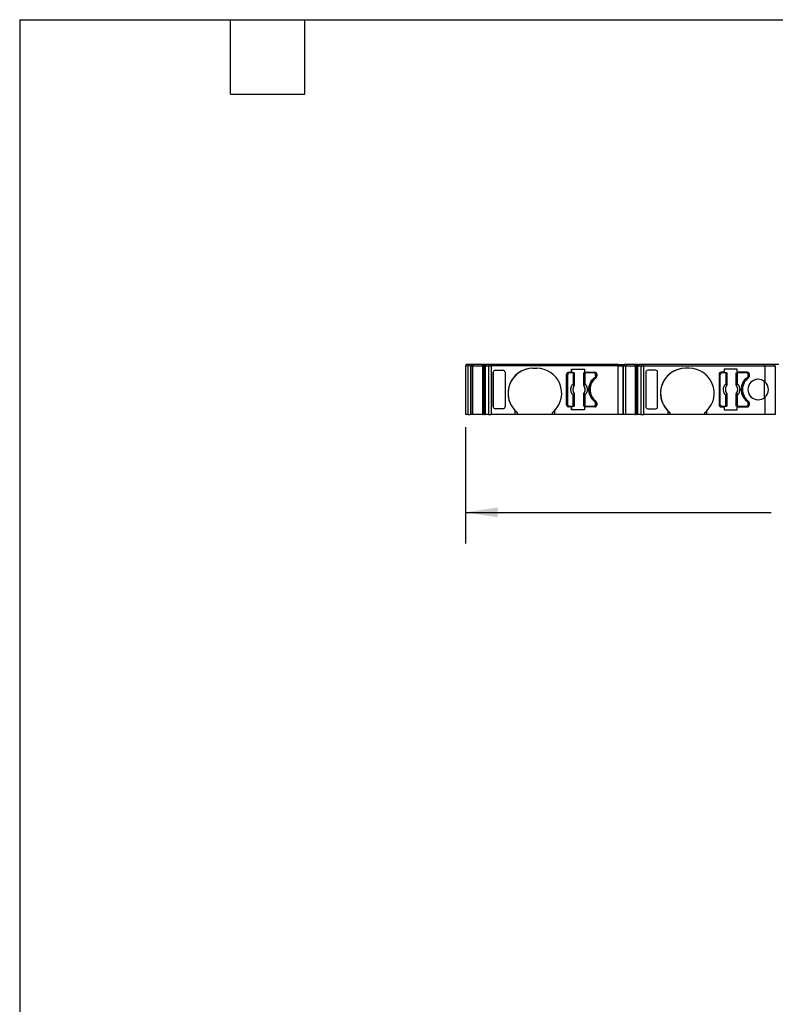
# Model space of a CAD drawing. Header units: millimetres. Extents: x 6 to 273, y 6 to 210.
# Tile 2 of 9: x 6 to 84, y 109 to 210. Entities that reach past the tile are written whole.
import ezdxf

# ---------------------------------------------------------------- set-up
doc = ezdxf.new("R2010")
doc.units = ezdxf.units.MM
doc.linetypes.add('SLD-Solid', pattern=[0])
doc.layers.add('DIMENSIONS', color=140, linetype='SLD-Solid', lineweight=25)
doc.layers.add('TEXT', color=140, linetype='SLD-Solid', lineweight=25)
doc.styles.add('SLDTEXTSTYLE0', font='TXT', dxfattribs={"width": 0.7})
doc.dimstyles.new('SLDDIMSTYLE0', dxfattribs={"dimtxt": 2.158008, "dimasz": 3.302, "dimexe": 0, "dimexo": 0.0625, "dimgap": 0.539502, "dimtad": 0, "dimtih": 1, "dimtoh": 1, "dimrnd": 1e-09, "dimzin": 12, "dimdsep": 46, "dimtxsty": 'SLDTEXTSTYLE0', "dimsah": 1, "dimcen": 0.09, "dimadec": 0, "dimazin": 3, "dimtfac": 1, "dimtofl": 0, "dimtmove": 0, "dimatfit": 3, "dimfxl": 0, "dimfrac": 2, "dimtolj": 1, "dimtzin": 12, "dimarcsym": 0})

# ---------------------------------------------------------------- blocks, each defined once
blk = doc.blocks.new('_D_4')
at = {"layer": 'DIMENSIONS'}
for p, q in [((51.99, 167.84), (51.99, 155.93)), ((132.08, 167.84), (132.08, 155.93)), ((51.99, 159.1), (83.32, 159.1)), ((86.24, 159.1), (85.51, 159.1)), ((85.51, 159.1), (85.51, 155.67)), ((92.65, 159.1), (93.38, 159.1)), ((93.38, 159.1), (93.38, 155.67)), ((132.08, 159.1), (95.58, 159.1)), ((85.51, 155.67), (86.24, 155.67)), ((93.38, 155.67), (92.65, 155.67))]:
    blk.add_line(p, q, dxfattribs=at)
for points in [[(51.99, 159.1), (55.29, 158.6), (55.29, 159.61)], [(132.08, 159.1), (128.78, 159.61), (128.78, 158.6)]]:
    blk.add_solid(points, dxfattribs=at)
at = {"layer": 'DIMENSIONS', "char_height": 2.117, "attachment_point": 1, "style": 'SLDTEXTSTYLE0'}
for s, insert in [('80.1', (86.24, 162.32)), ('3.15', (86.24, 158.4))]:
    blk.add_mtext(s, dxfattribs=dict(at, insert=insert))

msp = doc.modelspace()

# ---------------------------------------------------------------- linework, layer by layer
for p, q in [((51.991, 174.107), (51.991, 169.107)), ((52.186, 174.107), (51.991, 174.107)), ((52.091, 174.107), (52.091, 174.257)), ((52.639, 174.257), (52.091, 174.257)), ((52.239, 174.107), (52.239, 169.107)), ((52.539, 174.107), (52.539, 169.107)), ((52.539, 169.107), (52.539, 174.107)), ((52.549, 169.107), (52.549, 174.107)), ((52.549, 174.107), (52.756, 174.107)), ((52.639, 174.107), (52.639, 174.257)), ((52.646, 174.257), (52.639, 174.257)), ((52.646, 174.107), (52.646, 174.257)), ((52.834, 174.257), (52.646, 174.257)), ((52.756, 169.107), (52.756, 174.107)), ((52.756, 174.107), (53.752, 174.107)), ((52.834, 174.107), (52.834, 174.257)), ((53.742, 174.257), (52.834, 174.257)), ((53.742, 174.107), (53.742, 174.257)), ((53.929, 174.257), (53.742, 174.257)), ((53.752, 174.107), (53.752, 169.107)), ((53.81, 174.107), (53.752, 174.107)), ((53.955, 174.107), (53.81, 174.107)), ((53.81, 174.007), (53.955, 174.007)), ((53.81, 169.107), (53.81, 174.007)), ((53.832, 174.007), (53.832, 169.107)), ((53.903, 174.007), (53.903, 169.107)), ((53.929, 174.107), (53.929, 174.257)), ((54.044, 174.257), (53.929, 174.257)), ((53.946, 169.107), (53.946, 174.007)), ((53.955, 174.007), (53.955, 174.107)), ((53.955, 174.107), (54.048, 174.107)), ((54.044, 174.107), (54.044, 174.257)), ((54.044, 174.257), (54.163, 174.257)), ((54.048, 169.107), (54.048, 174.107)), ((54.048, 174.107), (54.35, 174.107)), ((54.163, 174.107), (54.163, 174.257)), ((54.447, 174.257), (54.163, 174.257)), ((54.35, 174.107), (54.35, 169.107)), ((54.35, 174.107), (54.639, 174.107)), ((54.447, 174.107), (54.447, 174.257)), ((54.639, 174.257), (54.447, 174.257)), ((54.639, 174.107), (54.639, 174.257)), ((67.659, 174.257), (54.639, 174.257)), ((54.639, 174.107), (54.639, 169.107)), ((67.659, 174.107), (54.639, 174.107)), ((54.851, 169.908), (54.851, 173.457)), ((54.851, 173.457), (54.851, 169.908)), ((55.051, 173.657), (55.86, 173.657)), ((56.06, 173.457), (56.06, 169.908)), ((58.91, 173.857), (59.31, 173.857)), ((62.56, 173.457), (62.865, 173.457)), ((62.865, 173.757), (64.206, 173.757)), ((62.865, 173.457), (62.865, 173.757)), ((62.865, 173.757), (62.865, 173.457)), ((62.865, 173.457), (62.865, 173.457)), ((64.206, 173.757), (64.206, 173.457)), ((64.206, 173.457), (65.26, 173.457)), ((67.659, 174.107), (67.659, 174.257)), ((67.659, 174.257), (68.259, 174.257)), ((67.659, 169.107), (67.659, 174.107)), ((67.659, 174.107), (68.159, 174.107)), ((68.159, 174.107), (68.159, 169.107)), ((68.159, 169.107), (68.159, 174.107)), ((68.169, 169.107), (68.169, 174.107)), ((68.169, 174.107), (68.376, 174.107)), ((68.259, 174.107), (68.259, 174.257)), ((68.265, 174.257), (68.259, 174.257)), ((68.259, 174.257), (68.259, 174.107)), ((68.265, 174.107), (68.265, 174.257)), ((68.454, 174.257), (68.265, 174.257)), ((68.376, 174.107), (68.376, 169.107)), ((68.376, 174.107), (69.372, 174.107)), ((68.454, 174.107), (68.454, 174.257)), ((69.362, 174.257), (68.454, 174.257)), ((69.362, 174.107), (69.362, 174.257)), ((69.549, 174.257), (69.362, 174.257)), ((69.372, 174.107), (69.372, 169.107)), ((69.43, 174.107), (69.372, 174.107)), ((69.575, 174.107), (69.43, 174.107)), ((69.43, 174.007), (69.575, 174.007)), ((69.43, 169.107), (69.43, 174.007)), ((69.452, 174.007), (69.452, 169.107)), ((69.523, 174.007), (69.523, 169.107)), ((69.549, 174.107), (69.549, 174.257)), ((69.664, 174.257), (69.549, 174.257)), ((69.566, 169.107), (69.566, 174.007)), ((69.575, 174.007), (69.575, 174.107)), ((69.575, 174.107), (69.668, 174.107)), ((69.664, 174.107), (69.664, 174.257)), ((69.664, 174.257), (69.783, 174.257)), ((69.668, 169.107), (69.668, 174.107)), ((69.668, 174.107), (69.97, 174.107)), ((69.783, 174.107), (69.783, 174.257)), ((70.067, 174.257), (69.783, 174.257)), ((69.97, 174.107), (69.97, 169.107)), ((69.97, 174.107), (70.26, 174.107)), ((70.067, 174.107), (70.067, 174.257)), ((70.26, 174.257), (70.067, 174.257)), ((70.26, 174.107), (70.26, 174.257)), ((82.634, 174.257), (70.26, 174.257)), ((70.26, 174.107), (82.678, 174.107)), ((70.26, 169.107), (70.26, 174.107)), ((70.47, 173.457), (70.47, 169.908)), ((70.47, 173.457), (70.47, 169.908)), ((71.478, 173.657), (70.67, 173.657)), ((71.678, 169.908), (71.678, 173.457)), ((74.928, 173.857), (74.528, 173.857)), ((78.483, 173.457), (78.178, 173.457)), ((79.824, 173.757), (78.483, 173.757)), ((78.483, 173.757), (78.483, 173.457)), ((78.483, 173.757), (78.483, 173.457)), ((78.483, 173.757), (78.483, 173.757)), ((79.824, 173.457), (79.824, 173.757)), ((80.878, 173.457), (79.824, 173.457)), ((82.634, 174.107), (82.634, 174.257)), ((83.636, 174.257), (82.634, 174.257)), ((82.678, 174.107), (82.678, 172.465)), ((82.678, 174.107), (83.736, 174.107)), ((83.636, 174.107), (83.636, 174.257)), ((84.08, 174.257), (83.636, 174.257)), ((83.736, 174.107), (83.736, 169.107)), ((62.36, 170.107), (62.36, 173.257)), ((62.36, 173.257), (62.36, 173.257)), ((62.36, 173.257), (62.36, 170.107)), ((62.485, 170.132), (62.485, 173.232)), ((63.043, 173.382), (62.635, 173.382)), ((63.043, 173.382), (63.043, 172.269)), ((63.143, 173.382), (63.143, 172.269)), ((63.152, 173.382), (63.152, 172.159)), ((64.117, 172.159), (64.117, 173.382)), ((64.127, 172.269), (64.127, 173.382)), ((64.226, 173.382), (64.226, 172.269)), ((65.185, 173.382), (64.226, 173.382)), ((65.185, 173.382), (65.185, 173.382)), ((65.255, 172.922), (65.255, 172.922)), ((65.335, 173.082), (65.335, 173.232)), ((65.335, 173.232), (65.335, 173.082)), ((65.335, 173.232), (65.335, 173.232)), ((65.335, 173.082), (65.335, 173.082)), ((65.46, 173.257), (65.46, 173.057)), ((77.978, 173.257), (77.978, 170.107)), ((77.978, 173.257), (77.978, 173.257)), ((77.978, 173.257), (77.978, 170.107)), ((78.103, 170.132), (78.103, 173.232)), ((78.662, 173.382), (78.253, 173.382)), ((78.662, 173.382), (78.662, 172.269)), ((78.761, 173.382), (78.761, 172.269)), ((78.771, 173.382), (78.771, 172.159)), ((79.736, 172.159), (79.736, 173.382)), ((79.745, 172.269), (79.745, 173.382)), ((79.845, 173.382), (79.845, 172.269)), ((80.803, 173.382), (79.845, 173.382)), ((80.803, 173.382), (80.803, 173.382)), ((80.873, 172.922), (80.873, 172.922)), ((80.953, 173.082), (80.953, 173.232)), ((80.953, 173.232), (80.953, 173.232)), ((80.953, 173.232), (80.953, 173.082)), ((80.953, 173.082), (80.953, 173.082)), ((81.078, 173.057), (81.078, 173.257)), ((82.59, 172.536), (82.59, 170.829)), ((63.143, 172.269), (63.043, 172.269)), ((63.115, 172.045), (63.116, 172.045)), ((63.146, 172.161), (63.152, 172.159)), ((64.117, 172.159), (64.124, 172.161)), ((64.127, 172.269), (64.226, 172.269)), ((64.153, 172.045), (64.155, 172.045)), ((78.761, 172.269), (78.662, 172.269)), ((78.734, 172.045), (78.735, 172.045)), ((78.764, 172.161), (78.771, 172.159)), ((79.736, 172.159), (79.743, 172.161)), ((79.745, 172.269), (79.845, 172.269)), ((79.772, 172.045), (79.773, 172.045)), ((63.043, 169.982), (63.043, 171.096)), ((63.143, 171.096), (63.043, 171.096)), ((63.116, 171.32), (63.115, 171.319)), ((63.143, 171.096), (63.143, 169.982)), ((63.152, 171.206), (63.146, 171.204)), ((63.152, 171.206), (63.152, 169.982)), ((64.117, 169.982), (64.117, 171.206)), ((64.117, 171.206), (64.124, 171.204)), ((64.127, 169.982), (64.127, 171.096)), ((64.127, 171.096), (64.226, 171.096)), ((64.155, 171.319), (64.153, 171.32)), ((64.226, 171.096), (64.226, 169.982)), ((65.255, 170.442), (65.255, 170.442)), ((78.662, 169.982), (78.662, 171.096)), ((78.761, 171.096), (78.662, 171.096)), ((78.735, 171.32), (78.734, 171.319)), ((78.761, 171.096), (78.761, 169.982)), ((78.771, 171.206), (78.764, 171.204)), ((78.771, 171.206), (78.771, 169.982)), ((79.736, 169.982), (79.736, 171.206)), ((79.736, 171.206), (79.743, 171.204)), ((79.745, 169.982), (79.745, 171.096)), ((79.745, 171.096), (79.845, 171.096)), ((79.773, 171.319), (79.772, 171.32)), ((79.845, 171.096), (79.845, 169.982)), ((80.873, 170.442), (80.873, 170.442)), ((82.678, 170.9), (82.678, 169.107)), ((55.86, 169.707), (55.051, 169.707)), ((57.11, 169.107), (57.11, 169.501)), ((61.11, 169.501), (61.11, 169.107)), ((62.36, 170.107), (62.36, 170.107)), ((62.865, 169.907), (62.56, 169.907)), ((62.635, 169.982), (63.043, 169.982)), ((62.865, 169.607), (62.865, 169.907)), ((62.865, 169.907), (62.865, 169.607)), ((64.206, 169.607), (62.865, 169.607)), ((62.865, 169.607), (62.865, 169.607)), ((64.206, 169.907), (64.206, 169.607)), ((65.26, 169.907), (64.206, 169.907)), ((64.226, 169.982), (65.185, 169.982)), ((65.335, 170.132), (65.335, 170.282)), ((65.335, 170.282), (65.335, 170.282)), ((65.335, 170.282), (65.335, 170.132)), ((65.335, 170.132), (65.335, 170.132)), ((65.46, 170.308), (65.46, 170.107)), ((70.67, 169.707), (71.478, 169.707)), ((72.728, 169.501), (72.728, 169.107)), ((76.728, 169.107), (76.728, 169.501)), ((77.978, 170.107), (77.978, 170.107)), ((78.178, 169.907), (78.483, 169.907)), ((78.253, 169.982), (78.662, 169.982)), ((78.483, 169.907), (78.483, 169.607)), ((78.483, 169.907), (78.483, 169.607)), ((78.483, 169.607), (79.824, 169.607)), ((79.824, 169.607), (79.824, 169.907)), ((79.824, 169.907), (80.878, 169.907)), ((79.845, 169.982), (80.803, 169.982)), ((80.953, 170.132), (80.953, 170.282)), ((80.953, 170.282), (80.953, 170.282)), ((80.953, 170.282), (80.953, 170.132)), ((80.953, 170.132), (80.953, 170.132)), ((81.078, 170.107), (81.078, 170.308)), ((52.183, 169.107), (51.991, 169.107)), ((52.756, 169.107), (52.549, 169.107)), ((53.752, 169.107), (52.756, 169.107)), ((53.752, 169.107), (53.81, 169.107)), ((54.35, 169.107), (54.048, 169.107)), ((54.35, 169.107), (54.639, 169.107)), ((57.11, 169.107), (54.639, 169.107)), ((57.31, 169.107), (57.11, 169.107)), ((57.31, 169.322), (57.31, 169.107)), ((60.91, 169.107), (57.31, 169.107)), ((60.91, 169.107), (60.91, 169.322)), ((61.11, 169.107), (60.91, 169.107)), ((67.659, 169.107), (61.11, 169.107)), ((68.159, 169.107), (67.659, 169.107)), ((68.376, 169.107), (68.169, 169.107)), ((69.372, 169.107), (68.376, 169.107)), ((69.372, 169.107), (69.43, 169.107)), ((69.97, 169.107), (69.668, 169.107)), ((69.97, 169.107), (70.26, 169.107)), ((72.728, 169.107), (70.26, 169.107)), ((72.928, 169.107), (72.728, 169.107)), ((72.928, 169.322), (72.928, 169.107)), ((76.528, 169.107), (72.928, 169.107)), ((76.528, 169.107), (76.528, 169.322)), ((76.728, 169.107), (76.528, 169.107)), ((82.678, 169.107), (76.728, 169.107)), ((83.736, 169.107), (82.678, 169.107))]:
    msp.add_line(p, q)
for centre, radius, start, end in [((58.91, 171.307), 2.55, 90, 225.09913), ((58.91, 171.307), 2.55, 90, 231.13768), ((59.31, 171.307), 2.55, 314.90086, 90), ((62.56, 173.257), 0.2, 90, 180), ((62.56, 173.257), 0.2, 90.00002, 180), ((65.26, 173.257), 0.2, 0, 89.99977), ((74.528, 171.307), 2.55, 90, 225.09911), ((74.528, 171.307), 2.55, 90, 231.13764), ((74.928, 171.307), 2.55, 314.90088, 90), ((78.178, 173.257), 0.2, 90, 180), ((78.178, 173.257), 0.2, 90, 180), ((80.878, 173.257), 0.2, 0, 89.99975), ((66.26, 171.682), 1.5, 126.03188, 233.96815), ((65.26, 173.057), 0.2, 306.03188, 0), ((81.878, 171.682), 1.5, 126.03188, 233.96815), ((81.978, 171.682), 1.05, 48.19046, 311.80954), ((81.978, 171.682), 1.05, 90, 270), ((80.878, 173.057), 0.2, 306.03188, 0), ((81.978, 171.682), 1.05, 311.80954, 48.19046), ((63.635, 171.682), 0.634, 145.08334, 214.91666), ((63.081, 172.176), 0.066, 289.96147, 346.89449), ((64.188, 172.176), 0.066, 193.10543, 250.03853), ((63.635, 171.682), 0.634, 325.08334, 34.91666), ((79.253, 171.682), 0.634, 145.08334, 214.91666), ((78.7, 172.176), 0.066, 289.96147, 346.89449), ((79.807, 172.176), 0.066, 193.10543, 250.03853), ((79.253, 171.682), 0.634, 325.08334, 34.91666), ((63.081, 171.189), 0.066, 13.10551, 70.03853), ((64.188, 171.189), 0.066, 109.96147, 166.89457), ((65.26, 170.308), 0.2, 0, 53.96793), ((78.7, 171.189), 0.066, 13.10551, 70.03853), ((79.807, 171.189), 0.066, 109.96147, 166.89457), ((80.878, 170.308), 0.2, 0, 53.96793), ((58.91, 171.307), 2.55, 225.09911, 231.13766), ((59.31, 171.307), 2.55, 308.86226, 314.90084), ((62.56, 170.107), 0.2, 180, 270.00027), ((65.26, 170.107), 0.2, 270.00049, 0), ((74.528, 171.307), 2.55, 225.09909, 231.13763), ((74.928, 171.307), 2.55, 308.8623, 314.90087), ((78.178, 170.107), 0.2, 180, 270.00026), ((80.878, 170.107), 0.2, 270, 0)]:
    msp.add_arc(centre, radius, start, end)
for centre, major_axis, start_param, end_param in [((55.051, 173.457), (0, -0.201), 3.1415991, 4.7123955), ((55.86, 173.457), (0, -0.201), 1.5708028, 3.1415979), ((55.051, 169.908), (0, 0.201), 1.5707898, 3.1415862), ((55.86, 169.908), (0, 0.201), 3.1415862, 4.7123825)]:
    msp.add_ellipse(centre, major_axis=major_axis, ratio=0.9961947, start_param=start_param, end_param=end_param)
at = {"extrusion": (-6.31539e-08, -5.08014e-15, 1)}
msp.add_ellipse((70.67, 173.457), major_axis=(0, -0.201), ratio=0.9961947, start_param=3.1415987, end_param=4.7123951, dxfattribs=at)
at = {"extrusion": (-6.31539e-08, 1.26158e-14, 1)}
msp.add_ellipse((71.478, 173.457), major_axis=(0, -0.201), ratio=0.9961947, start_param=1.5708024, end_param=3.1415975, dxfattribs=at)
at = {"extrusion": (-6.31539e-08, 5.08014e-15, 1)}
msp.add_ellipse((70.67, 169.908), major_axis=(0, 0.201), ratio=0.9961947, start_param=1.5707902, end_param=3.1415866, dxfattribs=at)
at = {"extrusion": (-6.31539e-08, -1.26158e-14, 1)}
msp.add_ellipse((71.478, 169.908), major_axis=(0, 0.201), ratio=0.9961947, start_param=3.1415866, end_param=4.7123822, dxfattribs=at)
for points, knots in [([(52.474, 174.107), (52.457, 174.107), (52.401, 174.107), (52.322, 174.107), (52.252, 174.107), (52.243, 174.107), (52.239, 174.107)], [0, 0, 0, 0, 0.12808933, 0.41872622, 0.70936311, 1, 1, 1, 1]), ([(53.955, 174.007), (53.978, 174.007), (54.013, 174.007), (54.04, 174.007), (54.048, 174.007)], [0, 0, 0, 0, 0.6718117, 1, 1, 1, 1]), ([(69.575, 174.007), (69.598, 174.007), (69.633, 174.007), (69.659, 174.007), (69.668, 174.007)], [0, 0, 0, 0, 0.6718117, 1, 1, 1, 1]), ([(62.635, 173.382), (62.622, 173.381), (62.596, 173.38), (62.559, 173.364), (62.523, 173.336), (62.491, 173.292), (62.487, 173.252), (62.485, 173.232)], [0, 0, 0, 0, 0.168224, 0.3311335, 0.500763, 0.7495865, 1, 1, 1, 1]), ([(63.143, 173.382), (63.141, 173.382), (63.129, 173.382), (63.093, 173.382), (63.068, 173.382), (63.043, 173.382)], [0, 0, 0, 0, 0.5, 0.5, 1, 1, 1, 1]), ([(64.226, 173.382), (64.202, 173.382), (64.177, 173.382), (64.141, 173.382), (64.129, 173.382), (64.127, 173.382)], [0, 0, 0, 0, 0.5, 0.5, 1, 1, 1, 1]), ([(65.255, 172.922), (65.223, 172.897), (65.16, 172.848), (65.073, 172.765), (64.993, 172.677), (64.921, 172.583), (64.855, 172.482), (64.759, 172.307), (64.662, 172.042), (64.621, 171.683), (64.662, 171.323), (64.773, 171.02), (64.916, 170.781), (65.069, 170.594), (65.193, 170.493), (65.255, 170.442)], [0, 0, 0, 0, 0.0421117, 0.0837286, 0.1251011, 0.1664839, 0.2081316, 0.250294, 0.3750984, 0.5000904, 0.6248949, 0.749887, 0.833557, 0.9162485, 1, 1, 1, 1]), ([(65.255, 170.442), (65.223, 170.467), (65.16, 170.517), (65.073, 170.599), (64.993, 170.688), (64.921, 170.782), (64.855, 170.883), (64.759, 171.058), (64.662, 171.323), (64.621, 171.682), (64.662, 172.042), (64.773, 172.344), (64.916, 172.584), (65.069, 172.77), (65.193, 172.871), (65.255, 172.922)], [0, 0, 0, 0, 0.0421117, 0.0837286, 0.1251011, 0.1664839, 0.2081316, 0.250294, 0.3750984, 0.5000904, 0.6248949, 0.749887, 0.833557, 0.9162485, 1, 1, 1, 1]), ([(65.185, 173.382), (65.224, 173.382), (65.263, 173.366), (65.319, 173.311), (65.335, 173.272), (65.335, 173.232)], [0, 0, 0, 0, 0.5, 0.5, 1, 1, 1, 1]), ([(65.185, 173.382), (65.198, 173.381), (65.224, 173.38), (65.261, 173.364), (65.297, 173.336), (65.329, 173.292), (65.333, 173.252), (65.335, 173.232)], [0, 0, 0, 0, 0.168224, 0.3311335, 0.500763, 0.7495865, 1, 1, 1, 1]), ([(65.335, 173.082), (65.334, 173.067), (65.332, 173.036), (65.315, 172.992), (65.29, 172.953), (65.267, 172.932), (65.255, 172.922)], [0, 0, 0, 0, 0.2492334, 0.4999587, 0.7492415, 1, 1, 1, 1]), ([(78.253, 173.382), (78.24, 173.381), (78.214, 173.38), (78.177, 173.364), (78.142, 173.336), (78.109, 173.292), (78.105, 173.252), (78.103, 173.232)], [0, 0, 0, 0, 0.168224, 0.3311335, 0.500763, 0.7495865, 1, 1, 1, 1]), ([(78.761, 173.382), (78.759, 173.382), (78.748, 173.382), (78.711, 173.382), (78.687, 173.382), (78.662, 173.382)], [0, 0, 0, 0, 0.5, 0.5, 1, 1, 1, 1]), ([(79.845, 173.382), (79.82, 173.382), (79.796, 173.382), (79.759, 173.382), (79.748, 173.382), (79.745, 173.382)], [0, 0, 0, 0, 0.5, 0.5, 1, 1, 1, 1]), ([(80.873, 170.442), (80.842, 170.467), (80.779, 170.517), (80.692, 170.599), (80.612, 170.688), (80.539, 170.782), (80.474, 170.883), (80.378, 171.058), (80.28, 171.323), (80.24, 171.682), (80.28, 172.042), (80.391, 172.344), (80.535, 172.584), (80.688, 172.77), (80.811, 172.871), (80.873, 172.922)], [0, 0, 0, 0, 0.0421117, 0.0837286, 0.1251011, 0.1664839, 0.2081316, 0.250294, 0.3750984, 0.5000904, 0.6248949, 0.749887, 0.833557, 0.9162485, 1, 1, 1, 1]), ([(80.873, 172.922), (80.842, 172.897), (80.779, 172.848), (80.692, 172.765), (80.612, 172.677), (80.539, 172.583), (80.474, 172.482), (80.378, 172.307), (80.28, 172.042), (80.24, 171.683), (80.28, 171.323), (80.391, 171.02), (80.535, 170.781), (80.688, 170.594), (80.811, 170.493), (80.873, 170.442)], [0, 0, 0, 0, 0.0421117, 0.0837286, 0.1251011, 0.1664839, 0.2081316, 0.250294, 0.3750984, 0.5000904, 0.6248949, 0.749887, 0.833557, 0.9162485, 1, 1, 1, 1]), ([(80.803, 173.382), (80.843, 173.382), (80.882, 173.366), (80.937, 173.311), (80.953, 173.272), (80.953, 173.232)], [0, 0, 0, 0, 0.5, 0.5, 1, 1, 1, 1]), ([(80.803, 173.382), (80.817, 173.381), (80.843, 173.38), (80.879, 173.364), (80.915, 173.336), (80.948, 173.292), (80.952, 173.252), (80.953, 173.232)], [0, 0, 0, 0, 0.168224, 0.3311335, 0.500763, 0.7495865, 1, 1, 1, 1]), ([(80.953, 173.082), (80.952, 173.067), (80.95, 173.036), (80.934, 172.992), (80.909, 172.953), (80.885, 172.932), (80.873, 172.922)], [0, 0, 0, 0, 0.24923338, 0.49995866, 0.74924149, 1, 1, 1, 1]), ([(63.043, 171.096), (63.025, 171.115), (62.99, 171.153), (62.943, 171.215), (62.903, 171.282), (62.855, 171.38), (62.813, 171.513), (62.796, 171.682), (62.813, 171.852), (62.863, 172.009), (62.939, 172.152), (63.008, 172.23), (63.043, 172.269)], [0, 0, 0, 0, 0.0602697, 0.1200562, 0.1798933, 0.2403137, 0.3700145, 0.5001284, 0.6298294, 0.7599435, 0.879871, 1, 1, 1, 1]), ([(63.116, 172.045), (63.102, 172.023), (63.074, 171.98), (63.042, 171.91), (63.019, 171.837), (63.006, 171.76), (63, 171.676), (63.007, 171.584), (63.03, 171.489), (63.066, 171.4), (63.099, 171.347), (63.116, 171.32)], [0, 0, 0, 0, 0.1010688, 0.2001027, 0.2986146, 0.398141, 0.5001727, 0.6266273, 0.7560165, 0.877292, 1, 1, 1, 1]), ([(63.115, 172.045), (63.116, 172.051), (63.119, 172.06), (63.117, 172.078), (63.112, 172.096), (63.106, 172.108), (63.104, 172.114)], [0, 0, 0, 0, 0.3068807, 0.5758818, 0.8069791, 1, 1, 1, 1]), ([(63.146, 172.161), (63.145, 172.145), (63.144, 172.103), (63.126, 172.067), (63.115, 172.045)], [0, 0, 0, 0, 0.389276, 1, 1, 1, 1]), ([(63.152, 172.159), (63.152, 172.145), (63.15, 172.118), (63.138, 172.079), (63.124, 172.056), (63.116, 172.045)], [0, 0, 0, 0, 0.3357194, 0.6642806, 1, 1, 1, 1]), ([(63.143, 172.269), (63.143, 172.249), (63.143, 172.21), (63.145, 172.177), (63.146, 172.161)], [0, 0, 0, 0, 0.5214849, 1, 1, 1, 1]), ([(64.153, 172.045), (64.146, 172.056), (64.132, 172.079), (64.12, 172.118), (64.118, 172.145), (64.117, 172.159)], [0, 0, 0, 0, 0.3357194, 0.6642806, 1, 1, 1, 1]), ([(64.124, 172.161), (64.125, 172.171), (64.126, 172.192), (64.127, 172.229), (64.127, 172.255), (64.127, 172.269)], [0, 0, 0, 0, 0.3172218, 0.6450837, 1, 1, 1, 1]), ([(64.155, 172.045), (64.148, 172.057), (64.137, 172.078), (64.128, 172.111), (64.124, 172.138), (64.124, 172.154), (64.124, 172.161)], [0, 0, 0, 0, 0.3320969, 0.61117, 0.8339341, 1, 1, 1, 1]), ([(64.153, 171.32), (64.167, 171.342), (64.196, 171.385), (64.227, 171.455), (64.25, 171.528), (64.264, 171.604), (64.269, 171.689), (64.262, 171.781), (64.24, 171.875), (64.204, 171.965), (64.17, 172.018), (64.153, 172.045)], [0, 0, 0, 0, 0.1010688, 0.2001027, 0.2986146, 0.398141, 0.5001727, 0.6266273, 0.7560165, 0.877292, 1, 1, 1, 1]), ([(64.226, 172.269), (64.244, 172.25), (64.28, 172.212), (64.327, 172.149), (64.367, 172.083), (64.415, 171.985), (64.457, 171.852), (64.474, 171.683), (64.457, 171.513), (64.407, 171.355), (64.331, 171.212), (64.261, 171.135), (64.226, 171.096)], [0, 0, 0, 0, 0.06026972, 0.12005615, 0.17989326, 0.24031368, 0.37001455, 0.5001284, 0.62982944, 0.75994348, 0.87987101, 1, 1, 1, 1]), ([(78.662, 171.096), (78.644, 171.115), (78.608, 171.153), (78.562, 171.215), (78.521, 171.282), (78.474, 171.38), (78.431, 171.513), (78.415, 171.682), (78.431, 171.852), (78.482, 172.009), (78.558, 172.152), (78.627, 172.23), (78.662, 172.269)], [0, 0, 0, 0, 0.06026972, 0.12005615, 0.17989326, 0.24031368, 0.37001455, 0.5001284, 0.62982944, 0.75994348, 0.87987101, 1, 1, 1, 1]), ([(78.735, 172.045), (78.721, 172.023), (78.693, 171.98), (78.661, 171.91), (78.638, 171.837), (78.624, 171.76), (78.619, 171.676), (78.626, 171.584), (78.649, 171.489), (78.684, 171.4), (78.718, 171.347), (78.735, 171.32)], [0, 0, 0, 0, 0.1010688, 0.2001027, 0.2986146, 0.398141, 0.5001727, 0.6266273, 0.7560165, 0.877292, 1, 1, 1, 1]), ([(78.734, 172.045), (78.735, 172.051), (78.738, 172.06), (78.735, 172.078), (78.73, 172.096), (78.725, 172.108), (78.723, 172.114)], [0, 0, 0, 0, 0.3068807, 0.5758818, 0.8069791, 1, 1, 1, 1]), ([(78.764, 172.161), (78.764, 172.145), (78.763, 172.103), (78.745, 172.067), (78.734, 172.045)], [0, 0, 0, 0, 0.389276, 1, 1, 1, 1]), ([(78.771, 172.159), (78.77, 172.145), (78.769, 172.118), (78.756, 172.079), (78.742, 172.056), (78.735, 172.045)], [0, 0, 0, 0, 0.33571944, 0.66428055, 1, 1, 1, 1]), ([(78.761, 172.269), (78.762, 172.249), (78.762, 172.21), (78.764, 172.177), (78.764, 172.161)], [0, 0, 0, 0, 0.5214849, 1, 1, 1, 1]), ([(79.772, 172.045), (79.765, 172.056), (79.751, 172.079), (79.738, 172.118), (79.737, 172.145), (79.736, 172.159)], [0, 0, 0, 0, 0.3357194, 0.6642806, 1, 1, 1, 1]), ([(79.743, 172.161), (79.743, 172.171), (79.744, 172.192), (79.745, 172.229), (79.745, 172.255), (79.745, 172.269)], [0, 0, 0, 0, 0.31722179, 0.64508367, 1, 1, 1, 1]), ([(79.773, 172.045), (79.767, 172.057), (79.755, 172.078), (79.746, 172.111), (79.742, 172.138), (79.743, 172.154), (79.743, 172.161)], [0, 0, 0, 0, 0.3320969, 0.61117, 0.8339341, 1, 1, 1, 1]), ([(79.772, 171.32), (79.786, 171.342), (79.814, 171.385), (79.846, 171.455), (79.869, 171.528), (79.883, 171.604), (79.888, 171.689), (79.881, 171.781), (79.858, 171.875), (79.823, 171.965), (79.789, 172.018), (79.772, 172.045)], [0, 0, 0, 0, 0.1010688, 0.2001027, 0.2986146, 0.398141, 0.5001727, 0.6266273, 0.7560165, 0.877292, 1, 1, 1, 1]), ([(79.845, 172.269), (79.863, 172.25), (79.899, 172.212), (79.945, 172.149), (79.986, 172.083), (80.033, 171.985), (80.076, 171.852), (80.092, 171.683), (80.076, 171.513), (80.025, 171.355), (79.949, 171.212), (79.88, 171.135), (79.845, 171.096)], [0, 0, 0, 0, 0.0602697, 0.1200562, 0.1798933, 0.2403137, 0.3700145, 0.5001284, 0.6298294, 0.7599435, 0.879871, 1, 1, 1, 1]), ([(63.115, 171.319), (63.121, 171.308), (63.133, 171.287), (63.142, 171.254), (63.146, 171.227), (63.146, 171.211), (63.146, 171.204)], [0, 0, 0, 0, 0.3320969, 0.61117, 0.8339341, 1, 1, 1, 1]), ([(63.116, 171.32), (63.124, 171.308), (63.138, 171.286), (63.15, 171.246), (63.152, 171.219), (63.152, 171.206)], [0, 0, 0, 0, 0.3357194, 0.6642806, 1, 1, 1, 1]), ([(63.146, 171.204), (63.145, 171.194), (63.144, 171.173), (63.143, 171.135), (63.143, 171.109), (63.143, 171.096)], [0, 0, 0, 0, 0.3172218, 0.6450837, 1, 1, 1, 1]), ([(64.117, 171.206), (64.118, 171.219), (64.12, 171.246), (64.132, 171.286), (64.146, 171.308), (64.153, 171.32)], [0, 0, 0, 0, 0.3357194, 0.6642806, 1, 1, 1, 1]), ([(64.124, 171.204), (64.124, 171.22), (64.125, 171.262), (64.144, 171.298), (64.155, 171.319)], [0, 0, 0, 0, 0.389276, 1, 1, 1, 1]), ([(64.127, 171.096), (64.127, 171.116), (64.127, 171.155), (64.125, 171.188), (64.124, 171.204)], [0, 0, 0, 0, 0.5214849, 1, 1, 1, 1]), ([(64.155, 171.319), (64.153, 171.314), (64.151, 171.304), (64.153, 171.286), (64.158, 171.269), (64.163, 171.256), (64.166, 171.251)], [0, 0, 0, 0, 0.3068807, 0.5758818, 0.8069791, 1, 1, 1, 1]), ([(64.166, 171.251), (64.17, 171.242), (64.179, 171.221), (64.195, 171.182), (64.212, 171.139), (64.222, 171.11), (64.226, 171.096)], [0, 0, 0, 0, 0.2204753, 0.4990753, 0.7481191, 1, 1, 1, 1]), ([(65.335, 170.282), (65.334, 170.298), (65.332, 170.329), (65.315, 170.372), (65.29, 170.412), (65.267, 170.432), (65.255, 170.442)], [0, 0, 0, 0, 0.2492334, 0.4999587, 0.7492415, 1, 1, 1, 1]), ([(65.255, 170.442), (65.267, 170.432), (65.29, 170.412), (65.315, 170.373), (65.332, 170.329), (65.334, 170.298), (65.335, 170.282)], [0, 0, 0, 0, 0.2492334, 0.4999587, 0.7492415, 1, 1, 1, 1]), ([(78.734, 171.319), (78.74, 171.308), (78.752, 171.287), (78.761, 171.254), (78.764, 171.227), (78.764, 171.211), (78.764, 171.204)], [0, 0, 0, 0, 0.3320969, 0.61117, 0.8339341, 1, 1, 1, 1]), ([(78.735, 171.32), (78.742, 171.308), (78.756, 171.286), (78.769, 171.246), (78.77, 171.219), (78.771, 171.206)], [0, 0, 0, 0, 0.33571945, 0.66428056, 1, 1, 1, 1]), ([(78.764, 171.204), (78.764, 171.194), (78.763, 171.173), (78.762, 171.135), (78.762, 171.109), (78.761, 171.096)], [0, 0, 0, 0, 0.3172218, 0.6450837, 1, 1, 1, 1]), ([(79.736, 171.206), (79.737, 171.219), (79.738, 171.246), (79.751, 171.286), (79.765, 171.308), (79.772, 171.32)], [0, 0, 0, 0, 0.33571945, 0.66428056, 1, 1, 1, 1]), ([(79.743, 171.204), (79.743, 171.22), (79.744, 171.262), (79.762, 171.298), (79.773, 171.319)], [0, 0, 0, 0, 0.389276, 1, 1, 1, 1]), ([(79.745, 171.096), (79.745, 171.116), (79.745, 171.155), (79.743, 171.188), (79.743, 171.204)], [0, 0, 0, 0, 0.5214849, 1, 1, 1, 1]), ([(79.773, 171.319), (79.772, 171.314), (79.769, 171.304), (79.772, 171.286), (79.777, 171.269), (79.782, 171.256), (79.784, 171.251)], [0, 0, 0, 0, 0.3068807, 0.5758818, 0.8069791, 1, 1, 1, 1]), ([(79.784, 171.251), (79.788, 171.242), (79.798, 171.221), (79.814, 171.182), (79.83, 171.139), (79.84, 171.11), (79.845, 171.096)], [0, 0, 0, 0, 0.22047531, 0.49907525, 0.74811907, 1, 1, 1, 1]), ([(80.953, 170.282), (80.952, 170.298), (80.95, 170.329), (80.934, 170.372), (80.909, 170.412), (80.885, 170.432), (80.873, 170.442)], [0, 0, 0, 0, 0.2492334, 0.4999587, 0.7492415, 1, 1, 1, 1]), ([(80.873, 170.442), (80.885, 170.432), (80.909, 170.412), (80.934, 170.373), (80.951, 170.329), (80.952, 170.298), (80.953, 170.282)], [0, 0, 0, 0, 0.2492334, 0.4999587, 0.7492415, 1, 1, 1, 1]), ([(62.36, 170.107), (62.361, 170.094), (62.362, 170.068), (62.373, 170.03), (62.392, 169.996), (62.426, 169.956), (62.481, 169.915), (62.533, 169.91), (62.56, 169.907)], [0, 0, 0, 0, 0.1272499, 0.249812, 0.3727508, 0.5010861, 0.7498081, 1, 1, 1, 1]), ([(62.635, 169.982), (62.596, 169.982), (62.557, 169.999), (62.501, 170.054), (62.485, 170.093), (62.485, 170.132)], [0, 0, 0, 0, 0.5, 0.5, 1, 1, 1, 1]), ([(63.043, 169.982), (63.068, 169.982), (63.093, 169.982), (63.129, 169.982), (63.141, 169.982), (63.143, 169.982)], [0, 0, 0, 0, 0.5, 0.5, 1, 1, 1, 1]), ([(64.127, 169.982), (64.129, 169.982), (64.141, 169.982), (64.177, 169.982), (64.202, 169.982), (64.226, 169.982)], [0, 0, 0, 0, 0.5, 0.5, 1, 1, 1, 1]), ([(65.335, 170.132), (65.335, 170.093), (65.319, 170.054), (65.263, 169.999), (65.224, 169.982), (65.185, 169.982)], [0, 0, 0, 0, 0.5, 0.5, 1, 1, 1, 1]), ([(65.335, 170.132), (65.334, 170.119), (65.332, 170.093), (65.316, 170.056), (65.288, 170.02), (65.244, 169.988), (65.205, 169.984), (65.185, 169.982)], [0, 0, 0, 0, 0.16822396, 0.33113349, 0.50076296, 0.74958648, 1, 1, 1, 1]), ([(77.978, 170.107), (77.979, 170.094), (77.98, 170.068), (77.992, 170.03), (78.011, 169.996), (78.044, 169.956), (78.099, 169.915), (78.152, 169.91), (78.178, 169.907)], [0, 0, 0, 0, 0.1272499, 0.249812, 0.3727508, 0.5010861, 0.7498081, 1, 1, 1, 1]), ([(78.253, 169.982), (78.214, 169.982), (78.175, 169.999), (78.12, 170.054), (78.103, 170.093), (78.103, 170.132)], [0, 0, 0, 0, 0.5, 0.5, 1, 1, 1, 1]), ([(78.662, 169.982), (78.687, 169.982), (78.711, 169.982), (78.748, 169.982), (78.759, 169.982), (78.761, 169.982)], [0, 0, 0, 0, 0.5, 0.5, 1, 1, 1, 1]), ([(79.745, 169.982), (79.748, 169.982), (79.759, 169.982), (79.796, 169.982), (79.82, 169.982), (79.845, 169.982)], [0, 0, 0, 0, 0.5, 0.5, 1, 1, 1, 1]), ([(80.953, 170.132), (80.953, 170.093), (80.937, 170.054), (80.882, 169.999), (80.843, 169.982), (80.803, 169.982)], [0, 0, 0, 0, 0.5, 0.5, 1, 1, 1, 1]), ([(80.953, 170.132), (80.953, 170.119), (80.951, 170.093), (80.935, 170.056), (80.907, 170.02), (80.863, 169.988), (80.823, 169.984), (80.803, 169.982)], [0, 0, 0, 0, 0.168224, 0.3311335, 0.500763, 0.7495865, 1, 1, 1, 1]), ([(52.239, 169.107), (52.243, 169.107), (52.252, 169.107), (52.322, 169.107), (52.401, 169.107), (52.457, 169.107), (52.474, 169.107)], [0, 0, 0, 0, 0.2906369, 0.5812738, 0.8719107, 1, 1, 1, 1]), ([(54.048, 169.107), (54.039, 169.107), (54.008, 169.107), (53.969, 169.107), (53.954, 169.107), (53.946, 169.107)], [0, 0, 0, 0, 0.1737101, 0.586855, 1, 1, 1, 1]), ([(69.668, 169.107), (69.659, 169.107), (69.627, 169.107), (69.589, 169.107), (69.574, 169.107), (69.566, 169.107)], [0, 0, 0, 0, 0.1737101, 0.586855, 1, 1, 1, 1])]:
    msp.add_open_spline(points, degree=3, knots=knots)
for points in [[(65.335, 173.082), (65.335, 173.021), (65.304, 172.959), (65.255, 172.922)], [(80.953, 173.082), (80.953, 173.021), (80.923, 172.959), (80.873, 172.922)], [(63.043, 172.269), (63.062, 172.213), (63.084, 172.156), (63.104, 172.114)], [(64.155, 172.045), (64.148, 172.061), (64.151, 172.083), (64.166, 172.114)], [(64.166, 172.114), (64.185, 172.156), (64.208, 172.213), (64.226, 172.269)], [(78.662, 172.269), (78.681, 172.213), (78.703, 172.156), (78.723, 172.114)], [(79.773, 172.045), (79.767, 172.061), (79.77, 172.083), (79.784, 172.114)], [(79.784, 172.114), (79.804, 172.156), (79.826, 172.213), (79.845, 172.269)], [(63.104, 171.251), (63.084, 171.209), (63.062, 171.152), (63.043, 171.096)], [(63.115, 171.319), (63.121, 171.304), (63.118, 171.281), (63.104, 171.251)], [(78.723, 171.251), (78.703, 171.209), (78.681, 171.152), (78.662, 171.096)], [(78.734, 171.319), (78.74, 171.304), (78.737, 171.281), (78.723, 171.251)], [(53.903, 169.107), (53.924, 169.107), (53.942, 169.107), (53.946, 169.107)], [(69.523, 169.107), (69.544, 169.107), (69.562, 169.107), (69.566, 169.107)]]:
    msp.add_open_spline(points, degree=3)
at = {"layer": 'TEXT'}
for p, q in [((6.35, 209.55), (273.05, 209.55)), ((6.35, 209.55), (6.35, 6.35)), ((27.94, 201.93), (27.94, 209.55)), ((35.56, 201.93), (35.56, 209.55)), ((27.94, 201.93), (35.56, 201.93))]:
    msp.add_line(p, q, dxfattribs=at)

# ---------------------------------------------------------------- dimensions: what is measured, and where the dimension line sits
at = {"layer": 'DIMENSIONS'}
dim = msp.add_linear_dim(base=(132.079, 159.103), p1=(51.991, 169.107), p2=(132.079, 169.107), angle=359.99999, dimstyle='SLDDIMSTYLE0', dxfattribs=at)
dim.commit()
dim.dimension.update_dxf_attribs({"geometry": '_D_4', "text_midpoint": (89.445, 159.103), "dimtype": 160})

doc.saveas('drawing.dxf')
